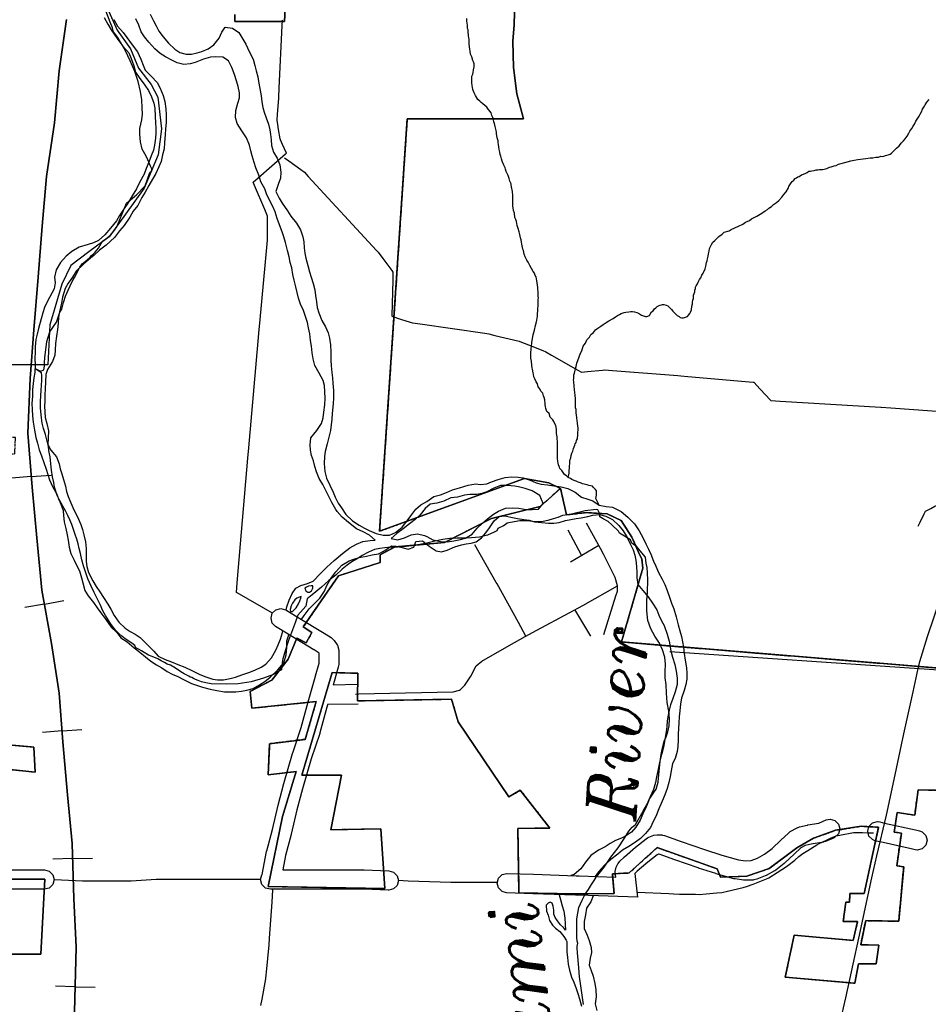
# Model space of a CAD drawing. Extents: x 1488644 to 1616065, y 653968 to 824748.
# Tile 28 of 33: x 1575177 to 1584534, y 744014 to 754155. Entities that reach past the tile are written whole.
import ezdxf
from ezdxf.enums import TextEntityAlignment as Align

# ---------------------------------------------------------------- set-up
doc = ezdxf.new("R2010")
doc.units = 0
doc.header["$LTSCALE"] = 20
doc.header["$MEASUREMENT"] = 0
doc.linetypes.add('CENTER', pattern=[2, 1.25, -0.25, 0.25, -0.25])
for name, color, linetype in [('1', 7, 'Continuous'), ('14', 7, 'Continuous'), ('17', 7, 'Continuous'), ('35', 7, 'Continuous'), ('36', 7, 'Continuous'), ('37', 7, 'Continuous'), ('38', 7, 'Continuous'), ('40', 7, 'Continuous'), ('53', 7, 'Continuous'), ('54', 7, 'Continuous'), ('55', 7, 'Continuous'), ('58', 7, 'Continuous'), ('59', 7, 'Continuous'), ('CONSTRUCTION_CLASS', 7, 'Continuous'), ('PATTERN_CLASS', 7, 'Continuous')]:
    doc.layers.add(name, color=color, linetype=linetype)
doc.styles.add('ITALICT', font='ITALICT', dxfattribs={"height": 0.2})

msp = doc.modelspace()

# ---------------------------------------------------------------- linework, layer by layer
at = {"layer": '1', "color": 2, "linetype": 'Continuous'}
for points in [[(1577978, 755634), (1577904, 754138), (1577392, 754138), (1577392, 754208)], [(1584960, 746214), (1584430, 746223), (1584394, 745962), (1584215, 745991), (1584183, 745788), (1584257, 745776), (1584210, 745440), (1584281, 745431), (1584229, 744870), (1583889, 744876), (1583838, 744627), (1584026, 744623), (1583998, 744430), (1583815, 744432), (1583778, 744232), (1583061, 744295), (1583152, 744725), (1583760, 744672), (1583806, 744868), (1583658, 744868), (1583683, 745067), (1583723, 745067), (1583727, 745154), (1583872, 745154), (1584022, 745837), (1583844, 745848), (1583578, 745806), (1583351, 745724), (1583180, 745626), (1582896, 745413), (1582664, 745335), (1582394, 745325), (1582358, 745410), (1581741, 745628), (1581452, 745367), (1581280, 745358), (1581298, 745155), (1580908, 745153), (1580318, 745162), (1580307, 745824), (1580637, 745829), (1580332, 746219), (1580213, 746150), (1579691, 746924), (1579624, 747157), (1578654, 747140), (1578659, 747423), (1578396, 747432), (1578084, 746375), (1578491, 746375), (1578382, 745811), (1578896, 745820), (1578938, 745207), (1577734, 745228), (1577882, 745947), (1578023, 746412), (1577735, 746379), (1577751, 746698), (1578117, 746743), (1578230, 747133), (1577567, 747064), (1577549, 747235), (1577773, 747354), (1577940, 747568), (1578030, 747786), (1578127, 747738), (1578187, 747845), (1578097, 747903), (1578282, 748171), (1578459, 748427), (1578889, 748563), (1578889, 748643), (1579036, 748724), (1579552, 748770), (1580035, 749016), (1580538, 749141), (1580746, 749328), (1580627, 749386), (1580375, 749431), (1578883, 748887), (1579168, 753135), (1580366, 753135), (1580298, 753390), (1580263, 753662), (1580255, 753935), (1580268, 754101), (1580277, 754360)], [(1576094, 754238), (1576179, 754048), (1576319, 753855), (1576401, 753655), (1576531, 753488), (1576601, 753357), (1576637, 753031), (1576603, 752763), (1576458, 752421), (1576267, 752153), (1576097, 751919), (1575888, 751764), (1575703, 751625), (1575611, 751432), (1575486, 751011), (1575465, 750599), (1574954, 750599)], [(1574930, 746697), (1575323, 746663), (1575337, 746406), (1574464, 746497)], [(1575037, 745302), (1575436, 745302), (1575395, 744531), (1574450, 744531)]]:
    msp.add_lwpolyline(points, dxfattribs=at)
at = {"layer": '14', "color": 2, "linetype": 'CENTER'}
for p, q in [((1578883, 748887), (1580375, 749431)), ((1575337, 746406), (1575323, 746663)), ((1584022, 745837), (1583872, 745154)), ((1577734, 745228), (1578938, 745207))]:
    msp.add_line(p, q, dxfattribs=at)
for points in [[(1580366, 753135), (1579168, 753135), (1578883, 748887)], [(1575323, 746663), (1574930, 746697), (1574881, 747265), (1574892, 747285), (1574875, 747328), (1574971, 747501), (1574466, 747783), (1574466, 747879), (1574962, 747879), (1574962, 749682), (1575125, 749682), (1575134, 749852), (1574954, 749852), (1574954, 750599)], [(1580375, 749431), (1580627, 749386), (1580746, 749328)], [(1580746, 749328), (1580538, 749141), (1580035, 749016), (1579552, 748770), (1579036, 748724), (1578889, 748643), (1578889, 748563)], [(1580746, 749328), (1580807, 749056), (1581011, 749078), (1581226, 749067), (1581371, 748996), (1581481, 748826), (1581547, 748679), (1581585, 748600), (1581594, 748506), (1581374, 747746), (1585322, 747421)], [(1578889, 748563), (1578459, 748427), (1578282, 748171), (1578097, 747903), (1578187, 747845), (1578127, 747738), (1578030, 747786), (1577940, 747568), (1577773, 747354), (1577549, 747235)], [(1578938, 745207), (1578896, 745820), (1578382, 745811), (1578491, 746375), (1578084, 746375), (1578396, 747432)], [(1578396, 747432), (1578659, 747423), (1578654, 747140)], [(1584257, 745776), (1584183, 745788), (1584215, 745991), (1584394, 745962), (1584430, 746223), (1584960, 746214), (1584963, 746380), (1585304, 746374), (1585322, 747421)], [(1577549, 747235), (1577567, 747064), (1578230, 747133), (1578117, 746743), (1577751, 746698), (1577735, 746379), (1578023, 746412), (1577882, 745947), (1577734, 745228)], [(1578654, 747140), (1579624, 747157), (1579691, 746924), (1580213, 746150), (1580332, 746219), (1580637, 745829), (1580307, 745824), (1580318, 745162)], [(1575436, 745302), (1575037, 745302), (1575037, 745438), (1575078, 745438), (1575059, 746006), (1574719, 745994), (1574736, 745494), (1574463, 745498), (1574464, 746497), (1575337, 746406)], [(1582896, 745413), (1583180, 745626), (1583351, 745724), (1583578, 745806), (1583844, 745848), (1584022, 745837)], [(1584229, 744870), (1584281, 745431), (1584210, 745440), (1584257, 745776)], [(1581452, 745367), (1581741, 745628), (1582358, 745410), (1582394, 745325), (1582664, 745335), (1582896, 745413)], [(1580318, 745162), (1580908, 745153), (1581298, 745155), (1581280, 745358), (1581452, 745367)], [(1574450, 742801), (1574450, 744531), (1575395, 744531), (1575436, 745302)], [(1583872, 745154), (1583727, 745154), (1583723, 745067), (1583683, 745067), (1583658, 744868), (1583806, 744868), (1583760, 744672)], [(1583778, 744232), (1583815, 744432), (1583998, 744430), (1584026, 744623), (1583838, 744627), (1583889, 744876), (1584229, 744870)], [(1583760, 744672), (1583152, 744725), (1583061, 744295), (1583778, 744232)]]:
    msp.add_lwpolyline(points, dxfattribs=at)
at = {"layer": '17', "color": 7, "linetype": 'Continuous'}
for p, q in [((1575296, 749449), (1575093, 749433)), ((1575296, 749449), (1575500, 749465)), ((1575431, 748136), (1575231, 748100)), ((1575431, 748136), (1575632, 748173)), ((1575614, 746830), (1575411, 746815)), ((1575614, 746830), (1575818, 746845)), ((1575721, 745515), (1575519, 745508)), ((1575721, 745515), (1575926, 745521)), ((1575749, 744195), (1575546, 744200)), ((1575749, 744195), (1575954, 744191))]:
    msp.add_line(p, q, dxfattribs=at)
msp.add_lwpolyline([(1575732, 743531), (1575746, 744071), (1575758, 744602), (1575734, 745104), (1575716, 745671), (1575670, 746173), (1575622, 746716), (1575584, 747220), (1575504, 747729), (1575404, 748281), (1575352, 748818), (1575304, 749340), (1575260, 749897), (1575286, 750459), (1575324, 750962), (1575366, 751504), (1575408, 752029), (1575452, 752541), (1575534, 753092), (1575584, 753630), (1575660, 754157)], dxfattribs=at)
at = {"layer": '35', "color": 2, "linetype": 'Continuous'}
for points in [[(1584430, 747472), (1584446, 747544), (1584526, 747801), (1584667, 748218)], [(1583954, 745317), (1584004, 745542), (1584102, 745963), (1584184, 746328), (1584283, 746800), (1584379, 747231), (1584430, 747472)], [(1583684, 744080), (1583743, 744350), (1583837, 744773), (1583915, 745143), (1583954, 745317)], [(1583552, 743465), (1583589, 743641), (1583661, 743977), (1583684, 744080)]]:
    msp.add_lwpolyline(points, dxfattribs=at)
at = {"layer": '36', "color": 140, "linetype": 'Continuous'}
for p, q in [((1578405, 747305), (1578657, 747310)), ((1578349, 747104), (1578661, 747110))]:
    msp.add_line(p, q, dxfattribs=at)
at = {"layer": '36', "color": 3, "linetype": 'Continuous'}
for points in [[(1577674, 745351), (1577719, 745588), (1577720, 745591), (1577721, 745595), (1577779, 745815), (1577838, 746064), (1577838, 746065), (1577838, 746066), (1577897, 746287), (1577898, 746288), (1577898, 746289), (1577986, 746599), (1577987, 746601), (1577988, 746603), (1578075, 746865), (1578148, 747128), (1578148, 747128), (1578222, 747394), (1578222, 747395), (1578222, 747396), (1578262, 747529), (1578262, 747631), (1578262, 747632), (1578208, 747664), (1578208, 747664), (1578207, 747665), (1577942, 747827), (1577942, 747827), (1577942, 747827), (1577812, 747906), (1577778, 747941), (1577765, 747991), (1577778, 748041), (1577815, 748078), (1577865, 748091), (1577915, 748078), (1577917, 748077), (1578046, 747997), (1578046, 747997), (1578311, 747835), (1578311, 747835), (1578384, 747791), (1578391, 747785), (1578416, 747761), (1578446, 747717), (1578449, 747712), (1578462, 747662), (1578462, 747514), (1578458, 747485), (1578414, 747339), (1578405, 747305)], [(1578349, 747104), (1578341, 747075), (1578341, 747075), (1578267, 746810), (1578266, 746807), (1578266, 746805), (1578178, 746542), (1578090, 746235), (1578032, 746016), (1577973, 745767), (1577973, 745766), (1577973, 745764), (1577915, 745547), (1577887, 745399), (1578446, 745399), (1578722, 745399), (1578725, 745398), (1578980, 745389), (1579027, 745376), (1579063, 745339), (1579077, 745289), (1579063, 745239), (1579027, 745203), (1578977, 745189), (1578973, 745189), (1578720, 745199), (1578446, 745199), (1577811, 745199), (1577766, 745199), (1577758, 745199), (1577708, 745212), (1577672, 745249), (1577658, 745299), (1577672, 745349), (1577674, 745351)], [(1581358, 745489), (1581401, 745530), (1581403, 745532), (1581404, 745533), (1581517, 745631), (1581519, 745632), (1581519, 745633), (1581628, 745720), (1581641, 745729), (1581657, 745737), (1581709, 745755), (1581743, 745761), (1581751, 745761), (1581791, 745758), (1581798, 745756), (1581816, 745753), (1581989, 745692), (1581989, 745692), (1582230, 745608), (1582406, 745551), (1582578, 745502), (1582651, 745492), (1582709, 745494), (1582774, 745520), (1582847, 745560), (1582925, 745620), (1583015, 745704), (1583093, 745778), (1583112, 745793), (1583113, 745793), (1583182, 745832), (1583184, 745832), (1583209, 745842), (1583287, 745860), (1583291, 745860), (1583293, 745861), (1583408, 745880), (1583483, 745913), (1583523, 745921), (1583573, 745908), (1583610, 745871), (1583623, 745821), (1583610, 745771), (1583573, 745735), (1583563, 745730), (1583476, 745692), (1583466, 745690), (1583453, 745685), (1583329, 745664), (1583267, 745650), (1583222, 745625), (1583153, 745559), (1583152, 745559), (1583152, 745559), (1583058, 745471), (1583053, 745467), (1583051, 745465), (1582963, 745397), (1582952, 745389), (1582949, 745388), (1582864, 745342), (1582863, 745342), (1582855, 745337), (1582768, 745302), (1582737, 745295), (1582732, 745294), (1582648, 745292), (1582645, 745292), (1582632, 745293), (1582544, 745305), (1582539, 745307), (1582531, 745308), (1582350, 745359), (1582347, 745360), (1582346, 745360), (1582167, 745418), (1582166, 745419), (1582165, 745419), (1581923, 745503), (1581923, 745503), (1581923, 745503), (1581762, 745559), (1581757, 745560), (1581740, 745554), (1581646, 745478), (1581537, 745384), (1581513, 745361), (1581540, 745118)], [(1583985, 745699), (1583960, 745710), (1583923, 745746), (1583910, 745796), (1583923, 745846), (1583960, 745883), (1584010, 745896), (1584034, 745893), (1584083, 745881), (1584401, 745810), (1584402, 745810), (1584402, 745810), (1584443, 745801), (1584471, 745790), (1584507, 745753), (1584521, 745703), (1584507, 745653), (1584471, 745616), (1584421, 745603), (1584398, 745606), (1584358, 745615), (1584358, 745615), (1584038, 745686), (1584038, 745687), (1584036, 745687), (1583985, 745699)], [(1581310, 745383), (1581320, 745428), (1581337, 745461), (1581340, 745466), (1581358, 745489)], [(1574688, 745399), (1575431, 745399), (1575481, 745385), (1575517, 745349), (1575531, 745299), (1575517, 745249), (1575481, 745212)], [(1580191, 745163), (1580145, 745177), (1580108, 745213), (1580095, 745263), (1580108, 745313), (1580145, 745350), (1580195, 745363), (1580198, 745363), (1580469, 745353), (1580469, 745353), (1580909, 745338), (1580909, 745338), (1580940, 745337), (1580940, 745337), (1581316, 745325)], [(1581316, 745325), (1581310, 745372), (1581310, 745383)], [(1580098, 745269), (1580086, 745269), (1579616, 745269), (1579176, 745284), (1579074, 745288)], [(1575481, 745212), (1575431, 745199), (1574688, 745199), (1574527, 745199), (1574527, 742771)], [(1581540, 745118), (1580934, 745137), (1580934, 745137), (1580902, 745138), (1580902, 745138), (1580902, 745138), (1580462, 745153), (1580462, 745153), (1580462, 745153), (1580191, 745163)]]:
    msp.add_lwpolyline(points, dxfattribs=at)
at = {"layer": '37', "color": 30, "linetype": 'Continuous'}
for p, q in [((1580962, 748639), (1580825, 748896)), ((1580848, 748573), (1581140, 748742)), ((1581193, 747823), (1581317, 748220)), ((1581059, 747806), (1580895, 748079))]:
    msp.add_line(p, q, dxfattribs=at)
for points in [[(1581188, 748652), (1581159, 748708), (1581015, 748969)], [(1580093, 748344), (1580085, 748357), (1579863, 748747)], [(1581317, 748220), (1581332, 748269), (1581332, 748324), (1581310, 748409), (1581188, 748652)], [(1580390, 747806), (1580313, 747945), (1580093, 748344)], [(1580835, 748047), (1580976, 748123), (1581332, 748324)], [(1580381, 747801), (1580503, 747867), (1580835, 748047)], [(1579715, 747257), (1579762, 747300), (1579824, 747394), (1579879, 747500), (1579935, 747550), (1580219, 747711), (1580381, 747801)], [(1578635, 747210), (1578671, 747211), (1579150, 747222), (1579640, 747233), (1579707, 747250), (1579715, 747257)]]:
    msp.add_lwpolyline(points, dxfattribs=at)
at = {"layer": '38', "color": 1, "linetype": 'Continuous'}
for points in [[(1577779, 748041), (1577415, 748252), (1577408, 748256), (1577416, 748355), (1577526, 749639), (1577526, 749640), (1577535, 749745), (1577639, 750922), (1577640, 750931), (1577649, 751029), (1577728, 751884), (1577730, 751910), (1577730, 752130), (1577700, 752200), (1577595, 752447), (1577580, 752483), (1577631, 752528), (1577915, 752774), (1577923, 752780), (1577884, 752869), (1577862, 752918), (1577858, 752927), (1577843, 753024), (1577835, 753077), (1577828, 753121), (1577833, 753183), (1577844, 753344), (1577845, 753357), (1577849, 753451), (1577881, 754095), (1577883, 754149)], [(1577905, 752732), (1577947, 752702), (1578072, 752611), (1578109, 752584), (1578149, 752541), (1578852, 751779), (1578868, 751761), (1578916, 751697), (1579009, 751572), (1579021, 751556), (1579018, 751472), (1579009, 751109), (1579009, 751102), (1579100, 751072), (1579199, 751041), (1579221, 751034), (1579301, 751022), (1579968, 750925), (1580009, 750919), (1580070, 750904), (1580322, 750843), (1580327, 750841), (1580418, 750805), (1580563, 750747), (1580594, 750735), (1580655, 750700), (1580925, 750546), (1580963, 750525), (1581023, 750531), (1581178, 750547), (1581199, 750549), (1581281, 750542), (1581953, 750489), (1581985, 750487), (1582057, 750480), (1582729, 750421), (1582736, 750421), (1582802, 750350), (1582908, 750237), (1582912, 750232), (1583010, 750226), (1584045, 750164), (1584049, 750164), (1584149, 750157), (1585235, 750078)], [(1584431, 748938), (1584451, 748980), (1584492, 749065), (1584505, 749094), (1584560, 749122), (1584602, 749143), (1584624, 749154), (1584653, 749218), (1584730, 749388), (1584750, 749431)], [(1581535, 745170), (1581861, 745154), (1581910, 745152), (1581972, 745150), (1582137, 745147), (1582173, 745146), (1582247, 745152), (1582357, 745161), (1582409, 745166), (1582466, 745179), (1582627, 745218), (1582661, 745226), (1582731, 745253), (1582885, 745314), (1582891, 745316), (1582979, 745372), (1583072, 745432), (1583089, 745443), (1583159, 745500), (1583202, 745535), (1583243, 745569), (1583292, 745598), (1583386, 745655), (1583409, 745669), (1583485, 745705), (1583534, 745728), (1583584, 745751), (1583639, 745761), (1583747, 745781), (1583762, 745783), (1583857, 745782), (1583913, 745781), (1583968, 745779)], [(1577661, 744003), (1577673, 744067), (1577712, 744275), (1577713, 744285), (1577722, 744381), (1577742, 744591), (1577746, 744624), (1577750, 744697), (1577776, 745067), (1577783, 745193)]]:
    msp.add_lwpolyline(points, dxfattribs=at)
at = {"layer": '40', "color": 3, "linetype": 'Continuous'}
msp.add_line((1577654, 745299), (1576964, 745299), dxfattribs=at)
msp.add_lwpolyline([(1576964, 745299), (1576583, 745299), (1576325, 745283), (1575825, 745283), (1575534, 745295)], dxfattribs=at)
at = {"layer": '53', "color": 140, "linetype": 'Continuous'}
msp.add_lwpolyline([(1580798, 744777), (1580777, 744805), (1580747, 744834), (1580714, 744873), (1580691, 744909), (1580679, 744942), (1580676, 744984), (1580671, 745026), (1580659, 745056), (1580639, 745067), (1580619, 745057), (1580599, 745034), (1580602, 744973), (1580619, 744931), (1580634, 744876), (1580663, 744828), (1580694, 744797), (1580740, 744764), (1580779, 744711), (1580804, 744676), (1580811, 744662)], dxfattribs=at)
at = {"layer": '54', "color": 140, "linetype": 'Continuous'}
msp.add_line((1578196, 748301), (1578195, 748323), dxfattribs=at)
for points in [[(1576147, 754158), (1576184, 754089), (1576241, 754024), (1576347, 753881), (1576390, 753824), (1576426, 753749), (1576447, 753685), (1576470, 753634), (1576529, 753575), (1576592, 753507), (1576621, 753457), (1576655, 753374), (1576672, 753311), (1576683, 753237), (1576684, 753176), (1576686, 753100), (1576679, 753028), (1576676, 752974), (1576668, 752888), (1576663, 752824), (1576649, 752764), (1576634, 752696), (1576611, 752640), (1576579, 752570), (1576546, 752513), (1576507, 752447), (1576469, 752380), (1576436, 752324), (1576392, 752243), (1576347, 752184), (1576310, 752122), (1576252, 752037), (1576205, 751982), (1576153, 751913), (1576067, 751832), (1576000, 751780), (1575943, 751729), (1575886, 751682), (1575835, 751636), (1575759, 751564), (1575720, 751504), (1575675, 751443), (1575645, 751385), (1575618, 751298), (1575608, 751234), (1575587, 751146), (1575577, 751090), (1575574, 751030), (1575567, 750964), (1575555, 750894), (1575546, 750820), (1575541, 750751), (1575540, 750701), (1575514, 750636), (1575462, 750552), (1575447, 750500), (1575442, 750422), (1575439, 750356), (1575437, 750288), (1575434, 750226), (1575431, 750176), (1575434, 750117), (1575439, 750059), (1575455, 749995), (1575474, 749922), (1575471, 749846), (1575465, 749780), (1575498, 749723), (1575555, 749653), (1575584, 749581), (1575595, 749528), (1575610, 749478), (1575629, 749419), (1575647, 749351), (1575660, 749296), (1575675, 749244), (1575702, 749179), (1575735, 749106), (1575770, 749043), (1575808, 748956), (1575825, 748903), (1575838, 748851), (1575855, 748776), (1575861, 748710), (1575862, 748634), (1575861, 748576), (1575868, 748523), (1575885, 748463), (1575931, 748376), (1575964, 748319), (1576001, 748262), (1576040, 748203), (1576083, 748134), (1576114, 748083), (1576149, 748020), (1576199, 747949), (1576264, 747887), (1576316, 747854), (1576367, 747825), (1576419, 747792), (1576488, 747720), (1576557, 747650), (1576604, 747599), (1576675, 747564), (1576741, 747540), (1576805, 747513), (1576876, 747487), (1576950, 747452), (1577033, 747410), (1577093, 747387), (1577165, 747363), (1577215, 747356), (1577277, 747357), (1577343, 747370), (1577398, 747384), (1577464, 747407), (1577535, 747432), (1577600, 747457), (1577662, 747485), (1577713, 747519), (1577771, 747582), (1577814, 747663), (1577840, 747717), (1577861, 747776), (1577882, 747844), (1577886, 747859)], [(1578446, 749089), (1578431, 749111), (1578390, 749182), (1578361, 749245), (1578332, 749298), (1578299, 749367), (1578262, 749430), (1578232, 749497), (1578217, 749553), (1578204, 749612), (1578183, 749668), (1578172, 749721), (1578169, 749777), (1578174, 749849), (1578238, 749924), (1578286, 749997), (1578303, 750055), (1578310, 750113), (1578318, 750189), (1578321, 750257), (1578320, 750322), (1578315, 750386), (1578302, 750438), (1578262, 750515), (1578215, 750595), (1578199, 750663), (1578190, 750724), (1578181, 750792), (1578170, 750850), (1578164, 750919), (1578151, 750983), (1578140, 751036), (1578125, 751088), (1578098, 751159), (1578067, 751226), (1578048, 751286), (1578034, 751345), (1578021, 751403), (1578004, 751474), (1577991, 751530), (1577978, 751601), (1577963, 751653), (1577951, 751714), (1577936, 751778), (1577913, 751859), (1577898, 751919), (1577881, 751970), (1577853, 752041), (1577830, 752109), (1577807, 752176), (1577784, 752231), (1577749, 752296), (1577719, 752363), (1577700, 752413), (1577659, 752484), (1577638, 752553), (1577608, 752628), (1577591, 752684), (1577570, 752753), (1577557, 752803), (1577542, 752864), (1577513, 752937), (1577465, 753012), (1577416, 753085), (1577399, 753148), (1577403, 753220), (1577424, 753294), (1577439, 753350), (1577440, 753402), (1577426, 753468), (1577409, 753527), (1577390, 753591), (1577363, 753662), (1577326, 753731), (1577269, 753770), (1577195, 753772), (1577143, 753769), (1577068, 753750), (1576983, 753714), (1576931, 753699), (1576868, 753694), (1576797, 753712), (1576743, 753737), (1576679, 753774), (1576624, 753808), (1576567, 753855), (1576506, 753924), (1576463, 753977), (1576428, 754030), (1576405, 754099), (1576372, 754164)], [(1580568, 749172), (1580532, 749255), (1580456, 749303), (1580383, 749326), (1580327, 749339), (1580275, 749349), (1580201, 749358), (1580130, 749358), (1580058, 749329), (1579987, 749294), (1579936, 749275), (1579886, 749266), (1579814, 749266), (1579757, 749257), (1579685, 749236), (1579616, 749232), (1579544, 749195), (1579473, 749174), (1579405, 749166), (1579354, 749121), (1579302, 749057), (1579249, 749006), (1579192, 748963), (1579125, 748912), (1579060, 748864), (1579004, 748813), (1579072, 748799), (1579141, 748820), (1579208, 748849), (1579274, 748859), (1579346, 748844)], [(1579346, 748844), (1579370, 748833), (1579433, 748798), (1579511, 748780), (1579583, 748779), (1579648, 748787), (1579716, 748802), (1579767, 748815), (1579836, 748856), (1579889, 748917), (1579944, 748970), (1579995, 749013), (1580056, 749062), (1580109, 749093), (1580180, 749124), (1580248, 749128), (1580318, 749123), (1580392, 749111), (1580455, 749110), (1580519, 749115), (1580568, 749172)], [(1577922, 748077), (1577928, 748108), (1577953, 748178), (1577984, 748245), (1578020, 748301), (1578072, 748326), (1578141, 748349), (1578200, 748373), (1578275, 748452), (1578341, 748517), (1578416, 748586), (1578500, 748656), (1578575, 748715), (1578646, 748752), (1578709, 748780), (1578785, 748791), (1578838, 748794), (1578779, 748847), (1578713, 748879), (1578645, 748912), (1578562, 748976), (1578499, 749032), (1578446, 749089)], [(1578195, 748323), (1578178, 748324), (1578150, 748320), (1578130, 748311), (1578114, 748299), (1578123, 748273), (1578143, 748258)], [(1578143, 748258), (1578163, 748260), (1578181, 748274), (1578196, 748301)], [(1578074, 748214), (1578032, 748198), (1578009, 748181), (1577986, 748145), (1577974, 748117), (1577961, 748081), (1577967, 748059), (1577987, 748059), (1578024, 748096), (1578048, 748138)], [(1578048, 748138), (1578063, 748168), (1578072, 748197), (1578074, 748214)]]:
    msp.add_lwpolyline(points, dxfattribs=at)
at = {"layer": '55', "color": 140, "linetype": 'Continuous'}
for points in [[(1576048, 754177), (1576084, 754108), (1576119, 754049), (1576156, 753994), (1576199, 753939), (1576240, 753884), (1576299, 753812), (1576326, 753757), (1576351, 753679), (1576371, 753616), (1576408, 753561), (1576465, 753480), (1576504, 753427), (1576535, 753360), (1576558, 753297), (1576567, 753243), (1576571, 753157), (1576576, 753092), (1576579, 753038), (1576580, 752986), (1576577, 752936), (1576565, 752864), (1576554, 752812), (1576531, 752752), (1576508, 752688), (1576478, 752621), (1576459, 752565), (1576413, 752485), (1576378, 752412), (1576334, 752341), (1576289, 752267), (1576253, 752210), (1576204, 752137), (1576175, 752085), (1576113, 752008), (1576055, 751939), (1575988, 751880), (1575936, 751857), (1575883, 751838), (1575788, 751812), (1575713, 751769), (1575656, 751720), (1575597, 751653), (1575553, 751580), (1575535, 751504), (1575542, 751444), (1575533, 751382), (1575485, 751294), (1575456, 751243), (1575433, 751191), (1575416, 751135), (1575399, 751073), (1575369, 750976), (1575355, 750916), (1575342, 750862), (1575335, 750786), (1575336, 750726), (1575334, 750671), (1575337, 750593), (1575332, 750523), (1575322, 750467), (1575315, 750407), (1575310, 750345), (1575307, 750279), (1575303, 750202), (1575304, 750140), (1575309, 750074), (1575317, 750009), (1575328, 749927), (1575344, 749852), (1575359, 749794), (1575376, 749725), (1575401, 749663), (1575426, 749594), (1575448, 749525), (1575465, 749471), (1575484, 749416), (1575517, 749341), (1575556, 749274), (1575577, 749220), (1575600, 749165), (1575624, 749100), (1575627, 749050), (1575636, 748982), (1575651, 748915), (1575664, 748849), (1575675, 748796), (1575687, 748722), (1575704, 748657), (1575737, 748588), (1575764, 748529), (1575793, 748477), (1575813, 748408), (1575826, 748354), (1575849, 748275), (1575882, 748220), (1575937, 748151), (1575974, 748098), (1576023, 748033), (1576064, 747976), (1576120, 747900), (1576177, 747845), (1576220, 747790), (1576284, 747746), (1576357, 747687), (1576414, 747641), (1576471, 747594), (1576526, 747547), (1576584, 747511), (1576641, 747480), (1576697, 747443), (1576748, 747416), (1576806, 747391), (1576864, 747361), (1576947, 747319), (1577059, 747281), (1577139, 747259), (1577208, 747246), (1577286, 747234), (1577349, 747231), (1577401, 747234), (1577461, 747241), (1577517, 747250), (1577582, 747268), (1577647, 747303), (1577702, 747340), (1577755, 747385), (1577834, 747460), (1577896, 747531), (1577922, 747613), (1577927, 747689), (1577929, 747759), (1577948, 747818)], [(1576522, 754211), (1576554, 754144), (1576581, 754091), (1576608, 754037), (1576655, 753978), (1576710, 753912), (1576773, 753851), (1576827, 753816), (1576891, 753800), (1576947, 753801), (1577003, 753812), (1577054, 753829), (1577116, 753854), (1577175, 753897), (1577231, 753964), (1577260, 754025), (1577293, 754077), (1577367, 754069), (1577435, 754024), (1577464, 753971), (1577504, 753902), (1577541, 753829), (1577580, 753748), (1577598, 753683), (1577613, 753629), (1577628, 753568), (1577637, 753518), (1577650, 753446), (1577662, 753371), (1577671, 753309), (1577682, 753252), (1577693, 753202), (1577714, 753145), (1577739, 753079), (1577752, 753022), (1577759, 752972), (1577766, 752917), (1577771, 752859), (1577789, 752791), (1577828, 752728), (1577857, 752661), (1577867, 752586), (1577864, 752524), (1577837, 752456), (1577815, 752387), (1577850, 752318), (1577879, 752267), (1577936, 752188), (1577969, 752133), (1578026, 752059), (1578068, 751992), (1578091, 751920), (1578102, 751867), (1578107, 751805), (1578112, 751751), (1578123, 751698), (1578145, 751625), (1578162, 751559), (1578177, 751504), (1578198, 751438), (1578215, 751373), (1578223, 751315), (1578232, 751248), (1578241, 751190), (1578256, 751136), (1578287, 751057), (1578325, 750992), (1578352, 750931), (1578367, 750876), (1578378, 750806), (1578380, 750732), (1578381, 750649), (1578384, 750591), (1578390, 750523), (1578397, 750468), (1578402, 750412), (1578407, 750336), (1578407, 750260), (1578406, 750199), (1578396, 750099), (1578393, 750041), (1578386, 749983), (1578379, 749925), (1578361, 749857), (1578342, 749785), (1578324, 749707), (1578315, 749655), (1578312, 749583), (1578320, 749503), (1578337, 749432), (1578369, 749361), (1578404, 749290), (1578427, 749238), (1578458, 749177), (1578491, 749126), (1578534, 749059), (1578605, 748993), (1578672, 748948), (1578726, 748919), (1578777, 748893), (1578847, 748864), (1578919, 748846), (1578985, 748845), (1579048, 748872), (1579117, 748927), (1579167, 748994), (1579204, 749045), (1579255, 749115), (1579308, 749158), (1579371, 749194), (1579442, 749243), (1579511, 749262), (1579573, 749285), (1579634, 749313), (1579707, 749332), (1579794, 749362), (1579870, 749373), (1579924, 749368), (1579986, 749375), (1580037, 749394), (1580104, 749420), (1580176, 749441), (1580243, 749448), (1580309, 749444), (1580363, 749437), (1580434, 749412), (1580496, 749384), (1580548, 749371), (1580614, 749366), (1580676, 749354), (1580752, 749343), (1580822, 749325), (1580897, 749290), (1580961, 749238), (1581026, 749217), (1581080, 749198), (1581143, 749154), (1581215, 749141), (1581283, 749133), (1581371, 749089), (1581440, 749030), (1581507, 748962), (1581555, 748889), (1581598, 748816), (1581625, 748757), (1581652, 748702), (1581675, 748650), (1581704, 748579), (1581727, 748528), (1581755, 748460), (1581792, 748393), (1581819, 748338), (1581844, 748275), (1581869, 748208), (1581890, 748144), (1581913, 748087), (1581937, 748006), (1581958, 747924), (1581974, 747861), (1581993, 747803), (1582004, 747746), (1582013, 747692), (1582020, 747627), (1582031, 747559), (1582043, 747478), (1582048, 747424), (1582047, 747364), (1582036, 747308), (1582020, 747246), (1581993, 747168), (1581982, 747108), (1581974, 747038), (1581969, 746974), (1581964, 746914), (1581960, 746854), (1581957, 746796), (1581958, 746736), (1581955, 746670), (1581946, 746618), (1581926, 746546), (1581901, 746494), (1581886, 746420), (1581877, 746362), (1581863, 746298), (1581844, 746238), (1581819, 746171), (1581793, 746105), (1581760, 746027), (1581728, 745950), (1581699, 745896), (1581672, 745836), (1581620, 745775), (1581569, 745722), (1581518, 745683), (1581451, 745640), (1581386, 745602), (1581335, 745562), (1581264, 745506), (1581199, 745447), (1581137, 745380), (1581104, 745330)], [(1578074, 747975), (1578108, 748020), (1578158, 748089), (1578215, 748146), (1578266, 748198), (1578316, 748269), (1578341, 748328), (1578381, 748398), (1578432, 748467), (1578494, 748536), (1578569, 748581), (1578619, 748598), (1578672, 748615), (1578750, 748631), (1578805, 748642), (1578873, 748653), (1578936, 748688), (1579005, 748736), (1579055, 748733), (1579115, 748718), (1579179, 748701), (1579235, 748722), (1579255, 748781), (1579325, 748786), (1579394, 748734), (1579467, 748685), (1579519, 748674), (1579578, 748691), (1579657, 748725), (1579725, 748748), (1579776, 748757), (1579826, 748764), (1579876, 748779), (1579931, 748818), (1579978, 748871), (1580016, 748922), (1580063, 748992), (1580116, 749037), (1580172, 749044), (1580236, 749032), (1580304, 749019), (1580368, 749008), (1580422, 749000), (1580480, 748985), (1580550, 748976), (1580622, 748970), (1580676, 748971), (1580731, 748978), (1580799, 748997), (1580852, 749008), (1580908, 749017), (1580958, 749026), (1581027, 749038), (1581079, 749051), (1581147, 749058), (1581213, 749040), (1581283, 749007), (1581348, 748945), (1581391, 748892), (1581434, 748821), (1581464, 748756), (1581495, 748694), (1581512, 748639), (1581521, 748589), (1581528, 748522), (1581531, 748462), (1581532, 748408), (1581542, 748337), (1581595, 748276), (1581648, 748211), (1581693, 748146), (1581738, 748077), (1581759, 748022), (1581786, 747965), (1581813, 747915), (1581843, 747828), (1581866, 747755), (1581882, 747654), (1581899, 747588), (1581923, 747515), (1581938, 747446), (1581949, 747372), (1581947, 747308), (1581928, 747234), (1581902, 747164), (1581879, 747098), (1581866, 747043), (1581855, 746991), (1581846, 746935), (1581841, 746877), (1581833, 746820), (1581822, 746742), (1581809, 746679), (1581795, 746621), (1581778, 746563), (1581761, 746487), (1581749, 746419), (1581736, 746357), (1581723, 746297), (1581703, 746227), (1581670, 746150), (1581645, 746090), (1581621, 746030), (1581594, 745975), (1581565, 745909), (1581521, 745840), (1581476, 745788), (1581425, 745753), (1581375, 745726), (1581312, 745701), (1581257, 745670), (1581206, 745637), (1581139, 745603), (1581060, 745548), (1581005, 745477), (1580955, 745410), (1580886, 745351), (1580854, 745340)], [(1580734, 745143), (1580746, 745093), (1580765, 745028), (1580782, 744972), (1580791, 744901), (1580798, 744777)], [(1581082, 745131), (1581059, 745070), (1581015, 745003), (1581002, 744937), (1580991, 744867), (1580991, 744795), (1581020, 744726), (1581043, 744671), (1581063, 744599), (1581067, 744548), (1581051, 744489), (1581042, 744419), (1581063, 744364), (1581082, 744303), (1581100, 744227), (1581111, 744162), (1581112, 744090), (1581104, 744018), (1581119, 743949)], [(1580811, 744662), (1580812, 744554), (1580817, 744497), (1580825, 744429), (1580838, 744367), (1580861, 744294), (1580882, 744241), (1580909, 744176), (1580924, 744126), (1580941, 744069), (1580963, 743995)]]:
    msp.add_lwpolyline(points, dxfattribs=at)
at = {"layer": '58', "color": 140, "linetype": 'Continuous'}
for points in [[(1581143, 749154), (1581110, 749223), (1581113, 749241), (1581117, 749257), (1581117, 749271), (1581116, 749301), (1581106, 749317), (1581087, 749336), (1581075, 749350), (1581059, 749354), (1581039, 749359), (1581021, 749363), (1580973, 749376), (1580952, 749385), (1580938, 749389), (1580920, 749397), (1580906, 749402), (1580888, 749410), (1580864, 749421), (1580848, 749429), (1580826, 749441), (1580811, 749454), (1580789, 749470), (1580760, 749511), (1580740, 749534), (1580735, 749548), (1580725, 749570), (1580721, 749588), (1580718, 749608), (1580714, 749636), (1580717, 749759), (1580715, 749789), (1580716, 749803), (1580713, 749845), (1580711, 749859), (1580709, 749875), (1580706, 749894), (1580706, 749918), (1580704, 749938), (1580699, 749974), (1580686, 750000), (1580676, 750015), (1580666, 750035), (1580641, 750063), (1580628, 750098), (1580606, 750118), (1580595, 750149), (1580591, 750171), (1580589, 750189), (1580588, 750211), (1580584, 750227), (1580585, 750241), (1580577, 750263), (1580571, 750280), (1580564, 750308), (1580544, 750328), (1580535, 750353), (1580517, 750373), (1580510, 750403), (1580494, 750424), (1580481, 750456), (1580473, 750478), (1580468, 750503), (1580466, 750517), (1580457, 750555), (1580455, 750571), (1580450, 750593), (1580446, 750639), (1580441, 750668), (1580442, 750694), (1580440, 750718), (1580440, 750732), (1580443, 750756), (1580446, 750802), (1580450, 750816), (1580452, 750834), (1580455, 750850), (1580457, 750868), (1580462, 750892), (1580464, 750910), (1580471, 750934), (1580477, 750956), (1580488, 751004), (1580497, 751028), (1580503, 751062), (1580506, 751080), (1580508, 751100), (1580510, 751118), (1580513, 751162), (1580514, 751180), (1580516, 751208), (1580515, 751260), (1580516, 751276), (1580518, 751290), (1580516, 751307), (1580517, 751345), (1580512, 751387), (1580512, 751401), (1580509, 751419), (1580507, 751447), (1580502, 751467), (1580494, 751506), (1580487, 751522), (1580479, 751546), (1580464, 751563), (1580446, 751593), (1580429, 751625), (1580419, 751644), (1580413, 751658), (1580398, 751678), (1580382, 751711), (1580371, 751741), (1580364, 751777), (1580360, 751791), (1580354, 751808), (1580349, 751844), (1580346, 751864), (1580340, 751888), (1580334, 751910), (1580329, 751941), (1580320, 751971), (1580310, 752003), (1580299, 752036), (1580292, 752078), (1580286, 752096), (1580277, 752118), (1580272, 752163), (1580262, 752191), (1580259, 752219), (1580257, 752235), (1580255, 752253), (1580257, 752346), (1580252, 752386), (1580248, 752404), (1580245, 752418), (1580239, 752450), (1580238, 752464), (1580226, 752491), (1580217, 752519), (1580207, 752549), (1580198, 752570), (1580188, 752592), (1580179, 752616), (1580175, 752630), (1580161, 752657), (1580144, 752697), (1580137, 752723), (1580131, 752748), (1580126, 752768), (1580120, 752792), (1580115, 752818), (1580111, 752844), (1580108, 752868), (1580104, 752889), (1580103, 752907), (1580095, 752937), (1580090, 752961), (1580088, 752979), (1580086, 752993), (1580083, 753014), (1580074, 753056), (1580066, 753086), (1580060, 753102), (1580055, 753122), (1580049, 753149), (1580040, 753169), (1580032, 753195), (1580017, 753212), (1580001, 753234), (1579987, 753254), (1579948, 753287), (1579928, 753302), (1579917, 753316), (1579895, 753332), (1579870, 753373), (1579856, 753403), (1579851, 753418), (1579845, 753436), (1579841, 753458), (1579838, 753478), (1579834, 753504), (1579833, 753522), (1579834, 753573), (1579842, 753594), (1579847, 753610), (1579851, 753638), (1579858, 753668), (1579858, 753682), (1579856, 753701), (1579851, 753721), (1579843, 753735), (1579832, 753773), (1579818, 753800), (1579817, 753830), (1579813, 753850), (1579810, 753876), (1579807, 753908), (1579804, 753953), (1579802, 753967), (1579798, 753989), (1579795, 754035), (1579794, 754049), (1579790, 754065), (1579789, 754099), (1579781, 754140), (1579780, 754166)], [(1580826, 749441), (1580833, 749469), (1580837, 749485), (1580839, 749564), (1580841, 749578), (1580842, 749594), (1580844, 749614), (1580853, 749642), (1580857, 749668), (1580864, 749690), (1580872, 749712), (1580881, 749739), (1580893, 749773), (1580898, 749787), (1580908, 749801), (1580912, 749821), (1580921, 749839), (1580926, 749883), (1580927, 749953), (1580925, 749967), (1580922, 750000), (1580919, 750028), (1580915, 750054), (1580912, 750086), (1580908, 750104), (1580907, 750140), (1580901, 750157), (1580902, 750183), (1580900, 750211), (1580899, 750227), (1580899, 750245), (1580898, 750291), (1580895, 750311), (1580889, 750346), (1580886, 750380), (1580883, 750428), (1580881, 750444), (1580882, 750460), (1580884, 750496), (1580891, 750516), (1580900, 750560), (1580908, 750584), (1580915, 750616), (1580938, 750682), (1580951, 750720), (1580966, 750746), (1580979, 750793), (1580989, 750807), (1581003, 750825), (1581016, 750857), (1581045, 750884), (1581059, 750912), (1581086, 750932), (1581106, 750962), (1581120, 750971), (1581163, 750999), (1581184, 751016), (1581218, 751036), (1581244, 751053), (1581287, 751076), (1581313, 751094), (1581332, 751108), (1581354, 751119), (1581370, 751129), (1581402, 751138), (1581419, 751142), (1581449, 751147), (1581469, 751149), (1581487, 751149), (1581507, 751146), (1581533, 751138), (1581549, 751131), (1581580, 751111), (1581620, 751098), (1581636, 751099), (1581664, 751109), (1581671, 751123), (1581685, 751145), (1581701, 751158), (1581714, 751176), (1581728, 751188), (1581742, 751202), (1581763, 751211), (1581797, 751221), (1581811, 751222), (1581833, 751216), (1581851, 751208), (1581864, 751193), (1581890, 751169), (1581904, 751152), (1581931, 751126), (1581947, 751107), (1581967, 751097), (1581980, 751089), (1581996, 751084), (1582012, 751084), (1582053, 751099), (1582063, 751113), (1582079, 751129), (1582086, 751143), (1582094, 751167), (1582099, 751205), (1582104, 751229), (1582106, 751245), (1582108, 751267), (1582115, 751285), (1582117, 751317), (1582124, 751335), (1582128, 751353), (1582130, 751369), (1582135, 751385), (1582137, 751399), (1582145, 751414), (1582158, 751434), (1582164, 751452), (1582179, 751480), (1582193, 751498), (1582202, 751524), (1582216, 751546), (1582223, 751559), (1582235, 751589), (1582244, 751615), (1582251, 751653), (1582255, 751671), (1582261, 751691), (1582266, 751721), (1582270, 751745), (1582277, 751771), (1582282, 751797), (1582286, 751813), (1582300, 751839), (1582315, 751863), (1582335, 751882), (1582378, 751922), (1582411, 751945), (1582433, 751967), (1582482, 751982), (1582504, 751993), (1582579, 752028), (1582623, 752049), (1582652, 752071), (1582670, 752078), (1582694, 752086), (1582713, 752104), (1582733, 752113), (1582769, 752133), (1582820, 752162), (1582855, 752187), (1582877, 752199), (1582893, 752215), (1582918, 752232), (1582940, 752250), (1582971, 752271), (1582995, 752293), (1583024, 752326), (1583046, 752356), (1583069, 752382), (1583094, 752423), (1583098, 752437), (1583109, 752455), (1583123, 752475), (1583133, 752489), (1583150, 752502), (1583162, 752518), (1583176, 752526), (1583190, 752536), (1583204, 752540), (1583229, 752557), (1583249, 752563), (1583273, 752576), (1583287, 752582), (1583304, 752594), (1583320, 752595), (1583334, 752597), (1583358, 752603), (1583378, 752608), (1583398, 752610), (1583414, 752612), (1583428, 752611), (1583446, 752613), (1583463, 752617), (1583489, 752622), (1583517, 752636), (1583535, 752641), (1583565, 752649), (1583585, 752654), (1583608, 752666), (1583624, 752670), (1583676, 752683), (1583735, 752700), (1583771, 752709), (1583809, 752716), (1583837, 752720), (1583890, 752727), (1583936, 752732), (1583962, 752733), (1583992, 752739), (1584020, 752740), (1584044, 752748), (1584058, 752747), (1584076, 752751), (1584092, 752757), (1584121, 752764), (1584141, 752770), (1584155, 752781), (1584173, 752797), (1584190, 752815), (1584206, 752831), (1584235, 752856), (1584259, 752886), (1584278, 752907), (1584296, 752929), (1584315, 752957), (1584332, 752985), (1584344, 753007), (1584365, 753034), (1584377, 753058), (1584392, 753080), (1584404, 753110), (1584441, 753163), (1584450, 753181), (1584464, 753205), (1584475, 753233), (1584496, 753264), (1584502, 753278), (1584519, 753306), (1584543, 753332)]]:
    msp.add_lwpolyline(points, dxfattribs=at)
at = {"layer": 'CONSTRUCTION_CLASS', "color": 2, "linetype": 'Continuous'}
for points in [[(1577392, 754208), (1577392, 754138), (1577904, 754138), (1577978, 755634)], [(1580277, 754360), (1580268, 754101), (1580255, 753935), (1580263, 753662), (1580298, 753390), (1580366, 753135), (1579168, 753135), (1578883, 748887), (1580375, 749431), (1580627, 749386), (1580746, 749328), (1580807, 749056), (1581011, 749078), (1581226, 749067), (1581371, 748996), (1581481, 748826), (1581547, 748679), (1581585, 748600), (1581594, 748506), (1581374, 747746), (1585322, 747421)]]:
    msp.add_lwpolyline(points, dxfattribs=at)
at = {"layer": 'CONSTRUCTION_CLASS', "color": 1, "linetype": 'Continuous'}
for points in [[(1585322, 747421), (1581374, 747746), (1581594, 748506), (1581585, 748600), (1581547, 748679), (1581481, 748826), (1581371, 748996), (1581226, 749067), (1581011, 749078), (1580807, 749056), (1580746, 749328), (1580538, 749141), (1580035, 749016), (1579552, 748770), (1579036, 748724), (1578889, 748643), (1578889, 748563), (1578459, 748427), (1578282, 748171), (1578097, 747903), (1578187, 747845), (1578127, 747738), (1578030, 747786), (1577940, 747568), (1577773, 747354), (1577549, 747235), (1577549, 747235), (1577567, 747064), (1578230, 747133), (1578117, 746743), (1577751, 746698), (1577735, 746379), (1578023, 746412), (1577882, 745947), (1577734, 745228), (1578938, 745207), (1578896, 745820), (1578382, 745811), (1578491, 746375), (1578084, 746375), (1578396, 747432), (1578659, 747423), (1578654, 747140), (1579624, 747157), (1579691, 746924), (1580213, 746150), (1580332, 746219), (1580637, 745829), (1580307, 745824), (1580318, 745162), (1580908, 745153), (1581298, 745155), (1581280, 745358), (1581452, 745367), (1581741, 745628), (1582358, 745410), (1582394, 745325), (1582664, 745335), (1582896, 745413), (1583180, 745626), (1583351, 745724), (1583578, 745806), (1583844, 745848), (1584022, 745837), (1583872, 745154), (1583727, 745154), (1583723, 745067), (1583683, 745067), (1583658, 744868), (1583806, 744868), (1583760, 744672), (1583152, 744725), (1583061, 744295), (1583778, 744232), (1583815, 744432), (1583998, 744430), (1584026, 744623), (1583838, 744627), (1583889, 744876), (1584229, 744870), (1584281, 745431), (1584210, 745440), (1584257, 745776), (1584183, 745788), (1584215, 745991), (1584394, 745962), (1584430, 746223), (1584960, 746214)], [(1574464, 746497), (1575337, 746406), (1575323, 746663), (1574930, 746697)], [(1574450, 744531), (1575395, 744531), (1575436, 745302), (1575037, 745302)]]:
    msp.add_lwpolyline(points, dxfattribs=at)
at = {"layer": 'PATTERN_CLASS', "color": 1, "linetype": 'Continuous'}
for points in [[(1580983, 744013), (1580955, 744204), (1580941, 744296), (1580934, 744390), (1580921, 744543), (1580919, 744593), (1580919, 744611), (1580924, 744643), (1580918, 744665), (1580914, 744701), (1580913, 744896), (1580934, 745010), (1580971, 745088), (1581001, 745150), (1581033, 745196), (1581064, 745248), (1581092, 745288), (1581114, 745322), (1581145, 745362), (1581197, 745428), (1581266, 745530), (1581339, 745627), (1581405, 745727), (1581450, 745799), (1581484, 745837), (1581517, 745865), (1581598, 746003), (1581636, 746067), (1581660, 746123), (1581715, 746207), (1581733, 746229), (1581752, 746301), (1581756, 746345), (1581771, 746515), (1581782, 746586), (1581792, 746638), (1581813, 746726), (1581833, 746770), (1581851, 746820), (1581864, 746882), (1581870, 746956), (1581861, 747034), (1581846, 747123), (1581838, 747219), (1581833, 747307), (1581825, 747377), (1581824, 747443), (1581826, 747516), (1581819, 747590), (1581797, 747664), (1581766, 747734), (1581718, 747807), (1581675, 747881), (1581645, 747966), (1581634, 748066), (1581637, 748172), (1581641, 748258), (1581646, 748383), (1581643, 748459), (1581639, 748513), (1581627, 748557), (1581622, 748621), (1581534, 748726), (1581482, 748762), (1581467, 748799), (1581353, 748865), (1581343, 748887), (1581276, 748954), (1581238, 748986), (1581184, 749013), (1581152, 749035), (1581148, 749071), (1581130, 749107), (1581114, 749109), (1581000, 749096), (1580860, 749062), (1580840, 749057), (1580820, 749059), (1580794, 749053), (1580766, 749047), (1580718, 749029), (1580669, 749013), (1580617, 748998), (1580569, 748988), (1580517, 748982), (1580459, 748986), (1580401, 748995), (1580327, 748993), (1580231, 748977), (1580197, 748970), (1580178, 748952), (1580158, 748942), (1580100, 748916), (1580090, 748890), (1580064, 748876), (1579994, 748846), (1579911, 748825), (1579831, 748817), (1579755, 748816), (1579681, 748816), (1579605, 748812), (1579533, 748803), (1579451, 748785), (1579356, 748761), (1579256, 748742), (1579158, 748730), (1579070, 748723), (1578996, 748721), (1578938, 748716), (1578885, 748710), (1578829, 748698), (1578769, 748672), (1578703, 748635), (1578651, 748601), (1578616, 748581), (1578588, 748563), (1578550, 748537), (1578498, 748495), (1578431, 748435), (1578361, 748378), (1578284, 748310), (1578189, 748230), (1578137, 748190), (1578123, 748114), (1578040, 748022), (1578017, 747954), (1577944, 747760), (1577915, 747664), (1577887, 747572), (1577880, 747534), (1577878, 747492), (1577872, 747458), (1577858, 747452), (1577789, 747410), (1577689, 747373), (1577559, 747335), (1577426, 747316), (1577310, 747310), (1577148, 747315), (1577092, 747326), (1577050, 747336), (1577014, 747348), (1576988, 747360), (1576966, 747370), (1576948, 747379), (1576934, 747385), (1576920, 747393), (1576899, 747403), (1576871, 747419), (1576837, 747439), (1576801, 747463), (1576763, 747486), (1576729, 747506), (1576697, 747518), (1576667, 747534), (1576635, 747553), (1576599, 747573), (1576541, 747595), (1576504, 747609), (1576432, 747654), (1576408, 747670), (1576372, 747684), (1576364, 747710), (1576330, 747733), (1576262, 747779), (1576229, 747805), (1576197, 747834), (1576167, 747864), (1576141, 747900), (1576113, 747936), (1576088, 747974), (1576060, 748017), (1576032, 748067), (1576005, 748131), (1575975, 748194), (1575945, 748256), (1575912, 748322), (1575878, 748397), (1575853, 748467), (1575833, 748531), (1575818, 748593), (1575802, 748658), (1575790, 748710), (1575779, 748758), (1575765, 748804), (1575749, 748852), (1575732, 748905), (1575712, 748957), (1575692, 749003), (1575673, 749047), (1575653, 749089), (1575605, 749174), (1575582, 749214), (1575564, 749254), (1575536, 749339), (1575527, 749387), (1575515, 749447), (1575504, 749515), (1575502, 749545), (1575489, 749652), (1575485, 749684), (1575477, 749718), (1575475, 749760), (1575444, 749883), (1575421, 749945), (1575409, 750001), (1575401, 750053), (1575390, 750155), (1575390, 750232), (1575393, 750270), (1575397, 750348), (1575402, 750376), (1575406, 750452), (1575406, 750472), (1575404, 750492), (1575402, 750518), (1575334, 750561), (1575395, 750536), (1575427, 750548), (1575431, 750588), (1575433, 750624), (1575436, 750671), (1575457, 750841), (1575487, 750939), (1575556, 751041), (1575591, 751143), (1575609, 751175), (1575628, 751241), (1575650, 751307), (1575677, 751369), (1575697, 751415), (1575717, 751459), (1575740, 751501), (1575762, 751539), (1575796, 751607), (1575819, 751639), (1575871, 751683), (1575901, 751709), (1575915, 751727), (1575935, 751741), (1575954, 751761), (1575990, 751802), (1576028, 751874), (1576065, 751898), (1576111, 751936), (1576143, 751974), (1576178, 752020), (1576277, 752264), (1576378, 752350), (1576469, 752444), (1576518, 752582), (1576538, 752600), (1576536, 752618), (1576524, 752646), (1576485, 752734), (1576465, 752772), (1576439, 752823), (1576422, 752897), (1576414, 752975), (1576415, 753035), (1576425, 753079), (1576435, 753125), (1576442, 753182), (1576438, 753248), (1576433, 753328), (1576421, 753416), (1576398, 753519), (1576363, 753623), (1576316, 753732), (1576266, 753834), (1576187, 753973), (1576143, 754031), (1576134, 754071), (1576108, 754128), (1576055, 754274)], [(1581872, 747647), (1589729, 747114), (1598415, 746262)]]:
    msp.add_lwpolyline(points, dxfattribs=at)
at = {"layer": 'PATTERN_CLASS', "color": 7, "linetype": 'Continuous'}
msp.add_lwpolyline([(1575660, 754157), (1575584, 753630), (1575534, 753092), (1575452, 752541), (1575408, 752029), (1575366, 751504), (1575324, 750962), (1575286, 750459), (1575260, 749897), (1575304, 749340), (1575352, 748818), (1575404, 748281), (1575504, 747729), (1575584, 747220), (1575622, 746716), (1575670, 746173), (1575716, 745671), (1575734, 745104), (1575758, 744602), (1575746, 744071), (1575732, 743531)], dxfattribs=at)
at = {"layer": 'PATTERN_CLASS', "color": 2, "linetype": 'Continuous'}
msp.add_lwpolyline([(1575732, 743531), (1575746, 744071), (1575758, 744602), (1575734, 745104), (1575716, 745671), (1575670, 746173), (1575622, 746716), (1575584, 747220), (1575504, 747729), (1575404, 748281), (1575352, 748818), (1575304, 749340), (1575260, 749897), (1575286, 750459), (1575324, 750962), (1575366, 751504), (1575408, 752029), (1575452, 752541), (1575534, 753092), (1575584, 753630), (1575660, 754157)], dxfattribs=at)

# ---------------------------------------------------------------- texts
at = {"layer": '59', "color": 7, "linetype": 'Continuous', "style": 'ITALICT'}
msp.add_text('River', height=500, rotation=86.1973, dxfattribs=at).set_placement((1581577, 746892), align=Align.CENTER)
at = {"layer": '59', "color": 7, "linetype": 'Continuous', "style": 'ITALICT', "width": 0.99998}
msp.add_text('Miami', height=500, rotation=96.0957, dxfattribs=at).set_placement((1580629, 743893), align=Align.CENTER)

doc.saveas('drawing.dxf')
